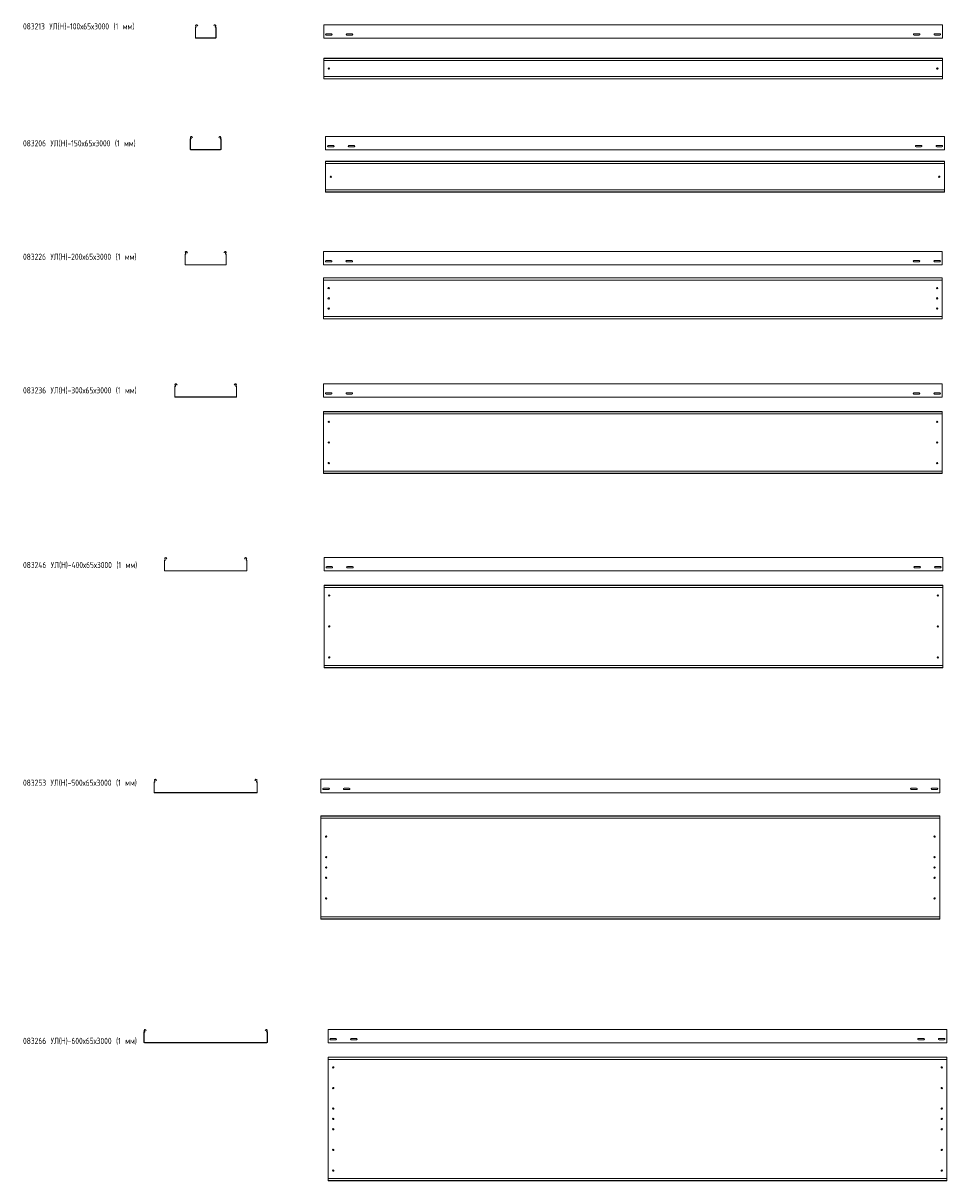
# Model space of a CAD drawing. Header units: millimetres. Extents: x -789 to 3689, y -6202 to -590.
import ezdxf

# ---------------------------------------------------------------- set-up
doc = ezdxf.new("R2010")
doc.units = ezdxf.units.MM
doc.styles.add('SLDTEXTSTYLE0', font='TXT', dxfattribs={"width": 0.7, "bigfont": 'bigfont'})

msp = doc.modelspace()

# ---------------------------------------------------------------- linework, layer by layer
at = {"color": 7, "linetype": 'Continuous', "lineweight": 15}
for p, q in [((46.2, -660), (46.2, -611.8)), ((47.2, -660), (47.2, -611.8)), ((49, -606.5), (47.7, -604.1)), ((49.9, -606), (48.6, -603.6)), ((54.8, -600.3), (56.5, -603.6)), ((55.6, -599.9), (57.4, -603.1)), ((57.4, -603.1), (56.5, -603.6)), ((135, -603.1), (136.7, -599.9)), ((135.8, -603.6), (135, -603.1)), ((135.8, -603.6), (137.6, -600.3)), ((143.8, -603.6), (142.5, -606)), ((144.6, -604.1), (143.4, -606.5)), ((145.2, -611.8), (145.2, -660)), ((146.2, -611.8), (146.2, -660)), ((3668.3, -597.5), (668.3, -597.5)), ((668.3, -604.1), (668.3, -597.5)), ((668.3, -606.5), (668.3, -604.1)), ((668.3, -610.1), (668.3, -606.5)), ((668.3, -611.8), (668.3, -610.1)), ((668.3, -660), (668.3, -611.8)), ((3668.3, -604.1), (3668.3, -597.5)), ((3668.3, -606.5), (3668.3, -604.1)), ((3668.3, -610.1), (3668.3, -606.5)), ((3668.3, -611.8), (3668.3, -610.1)), ((3668.3, -660), (3668.3, -611.8)), ((143.7, -661.5), (48.7, -661.5)), ((143.7, -662.5), (48.7, -662.5)), ((668.3, -662.5), (668.3, -660)), ((3668.3, -662.5), (668.3, -662.5)), ((706, -641.2), (680.5, -641.2)), ((680.5, -647.7), (706, -647.7)), ((806, -641.2), (780.5, -641.2)), ((780.5, -647.7), (806, -647.7)), ((3530.5, -641.2), (3556, -641.2)), ((3556, -647.7), (3530.5, -647.7)), ((3630.5, -641.2), (3656, -641.2)), ((3656, -647.7), (3630.5, -647.7)), ((3668.3, -662.5), (3668.3, -660)), ((3668.3, -760.7), (668.3, -760.7)), ((668.3, -761.7), (668.3, -760.7)), ((3668.3, -761.7), (668.3, -761.7)), ((668.3, -770.2), (668.3, -761.7)), ((668.3, -772), (668.3, -770.2)), ((3668.3, -772), (668.3, -772)), ((668.3, -772), (668.3, -849.5)), ((3668.3, -761.7), (3668.3, -760.7)), ((3668.3, -770.2), (3668.3, -761.7)), ((3668.3, -772), (3668.3, -770.2)), ((3668.3, -772), (3668.3, -849.5)), ((3668.3, -849.5), (668.3, -849.5)), ((668.3, -851.3), (668.3, -849.5)), ((668.3, -859.7), (668.3, -851.3)), ((668.3, -859.7), (3668.3, -859.7)), ((668.3, -860.7), (668.3, -859.7)), ((3668.3, -860.7), (668.3, -860.7)), ((3668.3, -851.3), (3668.3, -849.5)), ((3668.3, -859.7), (3668.3, -851.3)), ((3668.3, -860.7), (3668.3, -859.7)), ((21.2, -1201.4), (21.2, -1153.2)), ((22.2, -1201.4), (22.2, -1153.2)), ((24, -1147.9), (22.7, -1145.5)), ((24.9, -1147.4), (23.6, -1145)), ((29.8, -1141.7), (31.5, -1145)), ((30.6, -1141.2), (32.4, -1144.5)), ((32.4, -1144.5), (31.5, -1145)), ((160, -1144.5), (161.7, -1141.2)), ((160.8, -1145), (160, -1144.5)), ((160.8, -1145), (162.6, -1141.7)), ((168.8, -1145), (167.5, -1147.4)), ((169.6, -1145.5), (168.4, -1147.9)), ((170.2, -1153.2), (170.2, -1201.4)), ((171.2, -1153.2), (171.2, -1201.4)), ((3677.8, -1138.9), (677.8, -1138.9)), ((677.8, -1145.5), (677.8, -1138.9)), ((677.8, -1147.9), (677.8, -1145.5)), ((677.8, -1151.4), (677.8, -1147.9)), ((677.8, -1153.2), (677.8, -1151.4)), ((677.8, -1201.4), (677.8, -1153.2)), ((3677.8, -1145.5), (3677.8, -1138.9)), ((3677.8, -1147.9), (3677.8, -1145.5)), ((3677.8, -1151.4), (3677.8, -1147.9)), ((3677.8, -1153.2), (3677.8, -1151.4)), ((3677.8, -1201.4), (3677.8, -1153.2)), ((168.7, -1202.9), (23.7, -1202.9)), ((168.7, -1203.9), (23.7, -1203.9)), ((677.8, -1203.9), (677.8, -1201.4)), ((3677.8, -1203.9), (677.8, -1203.9)), ((715.6, -1182.6), (690.1, -1182.6)), ((690.1, -1189.1), (715.6, -1189.1)), ((815.6, -1182.6), (790.1, -1182.6)), ((790.1, -1189.1), (815.6, -1189.1)), ((3540.1, -1182.6), (3565.6, -1182.6)), ((3565.6, -1189.1), (3540.1, -1189.1)), ((3640.1, -1182.6), (3665.6, -1182.6)), ((3665.6, -1189.1), (3640.1, -1189.1)), ((3677.8, -1203.9), (3677.8, -1201.4)), ((3677.8, -1259.6), (677.8, -1259.6)), ((677.8, -1260.6), (677.8, -1259.6)), ((3677.8, -1260.6), (677.8, -1260.6)), ((677.8, -1269.1), (677.8, -1260.6)), ((677.8, -1270.8), (677.8, -1269.1)), ((3677.8, -1270.8), (677.8, -1270.8)), ((677.8, -1270.8), (677.8, -1398.4)), ((3677.8, -1260.6), (3677.8, -1259.6)), ((3677.8, -1269.1), (3677.8, -1260.6)), ((3677.8, -1270.8), (3677.8, -1269.1)), ((3677.8, -1270.8), (3677.8, -1398.4)), ((3677.8, -1398.4), (677.8, -1398.4)), ((677.8, -1400.1), (677.8, -1398.4)), ((677.8, -1408.6), (677.8, -1400.1)), ((3677.8, -1400.1), (3677.8, -1398.4)), ((3677.8, -1408.6), (3677.8, -1400.1)), ((677.8, -1408.6), (3677.8, -1408.6)), ((677.8, -1409.6), (677.8, -1408.6)), ((3677.8, -1409.6), (677.8, -1409.6)), ((3677.8, -1409.6), (3677.8, -1408.6)), ((-3.8, -1759.8), (-3.8, -1711.7)), ((-2.8, -1759.8), (-2.8, -1711.7)), ((-1, -1706.3), (-2.3, -1704)), ((-0.1, -1705.9), (-1.4, -1703.5)), ((4.8, -1700.2), (5.1, -1700.8)), ((5.1, -1700.8), (6, -1700.3)), ((6.5, -1703.5), (5.1, -1700.8)), ((5.6, -1699.7), (6, -1700.3)), ((6, -1700.3), (7.4, -1703)), ((7.4, -1703), (6.5, -1703.5)), ((185, -1703), (186.4, -1700.3)), ((185.8, -1703.5), (185, -1703)), ((187.3, -1700.8), (185.8, -1703.5)), ((186.4, -1700.3), (186.7, -1699.7)), ((186.4, -1700.3), (187.3, -1700.8)), ((187.3, -1700.8), (187.6, -1700.2)), ((193.8, -1703.5), (192.5, -1705.9)), ((194.6, -1704), (193.4, -1706.3)), ((195.2, -1711.7), (195.2, -1759.8)), ((196.2, -1711.7), (196.2, -1759.8)), ((3667.4, -1697.3), (667.4, -1697.3)), ((667.4, -1704), (667.4, -1697.3)), ((667.4, -1706.3), (667.4, -1704)), ((667.4, -1709.9), (667.4, -1706.3)), ((667.4, -1711.7), (667.4, -1709.9)), ((667.4, -1759.8), (667.4, -1711.7)), ((3667.4, -1704), (3667.4, -1697.3)), ((3667.4, -1706.3), (3667.4, -1704)), ((3667.4, -1709.9), (3667.4, -1706.3)), ((3667.4, -1711.7), (3667.4, -1709.9)), ((3667.4, -1759.8), (3667.4, -1711.7)), ((193.7, -1761.3), (-1.3, -1761.3)), ((193.7, -1762.3), (-1.3, -1762.3)), ((667.4, -1762.3), (667.4, -1759.8)), ((3667.4, -1762.3), (667.4, -1762.3)), ((705.1, -1741.1), (679.6, -1741.1)), ((679.6, -1747.6), (705.1, -1747.6)), ((805.1, -1741.1), (779.6, -1741.1)), ((779.6, -1747.6), (805.1, -1747.6)), ((3529.6, -1741.1), (3555.1, -1741.1)), ((3555.1, -1747.6), (3529.6, -1747.6)), ((3629.6, -1741.1), (3655.1, -1741.1)), ((3655.1, -1747.6), (3629.6, -1747.6)), ((3667.4, -1762.3), (3667.4, -1759.8)), ((3667.4, -1824.2), (667.4, -1824.2)), ((667.4, -1825.2), (667.4, -1824.2)), ((3667.4, -1825.2), (667.4, -1825.2)), ((667.4, -1833.6), (667.4, -1825.2)), ((667.4, -1834), (667.4, -1833.6)), ((667.4, -1834), (670.4, -1835.4)), ((667.4, -1834), (667.4, -2014.4)), ((3664.4, -1835.4), (670.4, -1835.4)), ((3664.4, -1835.4), (3667.4, -1834)), ((3667.4, -1825.2), (3667.4, -1824.2)), ((3667.4, -1833.6), (3667.4, -1825.2)), ((3667.4, -1834), (3667.4, -1833.6)), ((3667.4, -1834), (3667.4, -2014.4)), ((670.4, -2013), (667.4, -2014.4)), ((667.4, -2014.7), (667.4, -2014.4)), ((667.4, -2023.2), (667.4, -2014.7)), ((3664.4, -2013), (670.4, -2013)), ((3667.4, -2014.4), (3664.4, -2013)), ((3667.4, -2014.7), (3667.4, -2014.4)), ((3667.4, -2023.2), (3667.4, -2014.7)), ((667.4, -2023.2), (3667.4, -2023.2)), ((667.4, -2024.2), (667.4, -2023.2)), ((3667.4, -2024.2), (667.4, -2024.2)), ((3667.4, -2024.2), (3667.4, -2023.2)), ((-53.8, -2400.7), (-53.8, -2352.5)), ((-52.8, -2400.7), (-52.8, -2352.5)), ((-51, -2347.2), (-52.3, -2344.8)), ((-50.1, -2346.8), (-51.4, -2344.4)), ((-45.2, -2341.1), (-44.9, -2341.7)), ((-44.9, -2341.7), (-44, -2341.2)), ((-43.5, -2344.3), (-44.9, -2341.7)), ((-44.4, -2340.6), (-44, -2341.2)), ((-44, -2341.2), (-42.6, -2343.9)), ((-42.6, -2343.9), (-43.5, -2344.3)), ((235, -2343.9), (236.4, -2341.2)), ((235.8, -2344.3), (235, -2343.9)), ((237.3, -2341.7), (235.8, -2344.3)), ((236.4, -2341.2), (236.7, -2340.6)), ((236.4, -2341.2), (237.3, -2341.7)), ((237.3, -2341.7), (237.6, -2341.1)), ((243.8, -2344.4), (242.5, -2346.8)), ((244.6, -2344.8), (243.4, -2347.2)), ((245.2, -2352.5), (245.2, -2400.7)), ((246.2, -2352.5), (246.2, -2400.7)), ((3667.5, -2338.2), (667.5, -2338.2)), ((667.5, -2344.8), (667.5, -2338.2)), ((667.5, -2347.2), (667.5, -2344.8)), ((667.5, -2350.8), (667.5, -2347.2)), ((667.5, -2352.5), (667.5, -2350.8)), ((667.5, -2400.7), (667.5, -2352.5)), ((3667.5, -2344.8), (3667.5, -2338.2)), ((3667.5, -2347.2), (3667.5, -2344.8)), ((3667.5, -2350.8), (3667.5, -2347.2)), ((3667.5, -2352.5), (3667.5, -2350.8)), ((3667.5, -2400.7), (3667.5, -2352.5)), ((243.7, -2402.2), (-51.3, -2402.2)), ((243.7, -2403.2), (-51.3, -2403.2)), ((667.5, -2403.2), (667.5, -2400.7)), ((3667.5, -2403.2), (667.5, -2403.2)), ((705.2, -2382), (679.7, -2382)), ((679.7, -2388.5), (705.2, -2388.5)), ((805.2, -2382), (779.7, -2382)), ((779.7, -2388.5), (805.2, -2388.5)), ((3529.7, -2382), (3555.2, -2382)), ((3555.2, -2388.5), (3529.7, -2388.5)), ((3629.7, -2382), (3655.2, -2382)), ((3655.2, -2388.5), (3629.7, -2388.5)), ((3667.5, -2403.2), (3667.5, -2400.7)), ((3667.5, -2473), (667.5, -2473)), ((667.5, -2474), (667.5, -2473)), ((3667.5, -2474), (667.5, -2474)), ((667.5, -2482.5), (667.5, -2474)), ((667.5, -2482.8), (667.5, -2482.5)), ((667.5, -2482.8), (670.5, -2484.2)), ((667.5, -2482.8), (667.5, -2763.2)), ((3664.5, -2484.2), (670.5, -2484.2)), ((3664.5, -2484.2), (3667.5, -2482.8)), ((3667.5, -2474), (3667.5, -2473)), ((3667.5, -2482.5), (3667.5, -2474)), ((3667.5, -2482.8), (3667.5, -2482.5)), ((3667.5, -2482.8), (3667.5, -2763.2)), ((670.5, -2761.8), (667.5, -2763.2)), ((667.5, -2763.6), (667.5, -2763.2)), ((667.5, -2772), (667.5, -2763.6)), ((667.5, -2772), (3667.5, -2772)), ((667.5, -2773), (667.5, -2772)), ((3667.5, -2773), (667.5, -2773)), ((3664.5, -2761.8), (670.5, -2761.8)), ((3667.5, -2763.2), (3664.5, -2761.8)), ((3667.5, -2763.6), (3667.5, -2763.2)), ((3667.5, -2772), (3667.5, -2763.6)), ((3667.5, -2773), (3667.5, -2772)), ((-103.8, -3243.5), (-103.8, -3195.3)), ((-102.8, -3243.5), (-102.8, -3195.3)), ((-101, -3190), (-102.3, -3187.6)), ((-100.1, -3189.5), (-101.4, -3187.1)), ((-95.2, -3183.8), (-94.9, -3184.5)), ((-94.9, -3184.5), (-94, -3184)), ((-93.5, -3187.1), (-94.9, -3184.5)), ((-94.4, -3183.4), (-94, -3184)), ((-94, -3184), (-92.6, -3186.6)), ((-92.6, -3186.6), (-93.5, -3187.1)), ((285, -3186.6), (286.4, -3184)), ((285.8, -3187.1), (285, -3186.6)), ((287.3, -3184.5), (285.8, -3187.1)), ((286.4, -3184), (286.7, -3183.4)), ((286.4, -3184), (287.3, -3184.5)), ((287.3, -3184.5), (287.6, -3183.8)), ((293.8, -3187.1), (292.5, -3189.5)), ((294.6, -3187.6), (293.4, -3190)), ((295.2, -3195.3), (295.2, -3243.5)), ((296.2, -3195.3), (296.2, -3243.5)), ((3670.6, -3181), (670.6, -3181)), ((670.6, -3187.6), (670.6, -3181)), ((670.6, -3190), (670.6, -3187.6)), ((670.6, -3193.6), (670.6, -3190)), ((670.6, -3195.3), (670.6, -3193.6)), ((670.6, -3243.5), (670.6, -3195.3)), ((3670.6, -3187.6), (3670.6, -3181)), ((3670.6, -3190), (3670.6, -3187.6)), ((3670.6, -3193.6), (3670.6, -3190)), ((3670.6, -3195.3), (3670.6, -3193.6)), ((3670.6, -3243.5), (3670.6, -3195.3)), ((293.7, -3245), (-101.3, -3245)), ((293.7, -3246), (-101.3, -3246)), ((670.6, -3246), (670.6, -3243.5)), ((3670.6, -3246), (670.6, -3246)), ((708.4, -3224.7), (682.9, -3224.7)), ((682.9, -3231.2), (708.4, -3231.2)), ((808.4, -3224.7), (782.9, -3224.7)), ((782.9, -3231.2), (808.4, -3231.2)), ((3532.9, -3224.7), (3558.4, -3224.7)), ((3558.4, -3231.2), (3532.9, -3231.2)), ((3632.9, -3224.7), (3658.4, -3224.7)), ((3658.4, -3231.2), (3632.9, -3231.2)), ((3670.6, -3246), (3670.6, -3243.5)), ((3670.6, -3314.7), (670.6, -3314.7)), ((670.6, -3315.7), (670.6, -3314.7)), ((3670.6, -3315.7), (670.6, -3315.7)), ((670.6, -3324.2), (670.6, -3315.7)), ((670.6, -3324.5), (670.6, -3324.2)), ((670.6, -3324.5), (673.6, -3325.9)), ((670.6, -3324.5), (670.6, -3704.9)), ((3667.6, -3325.9), (673.6, -3325.9)), ((3667.6, -3325.9), (3670.6, -3324.5)), ((3670.6, -3315.7), (3670.6, -3314.7)), ((3670.6, -3324.2), (3670.6, -3315.7)), ((3670.6, -3324.5), (3670.6, -3324.2)), ((3670.6, -3324.5), (3670.6, -3704.9)), ((673.6, -3703.5), (670.6, -3704.9)), ((3667.6, -3703.5), (673.6, -3703.5)), ((3670.6, -3704.9), (3667.6, -3703.5)), ((670.6, -3705.3), (670.6, -3704.9)), ((670.6, -3713.7), (670.6, -3705.3)), ((670.6, -3713.7), (3670.6, -3713.7)), ((670.6, -3714.7), (670.6, -3713.7)), ((3670.6, -3714.7), (670.6, -3714.7)), ((3670.6, -3705.3), (3670.6, -3704.9)), ((3670.6, -3713.7), (3670.6, -3705.3)), ((3670.6, -3714.7), (3670.6, -3713.7)), ((-151, -4264.8), (-152.3, -4262.4)), ((-150.1, -4264.3), (-151.4, -4261.9)), ((-145.2, -4258.6), (-144.9, -4259.3)), ((-144.9, -4259.3), (-144, -4258.8)), ((-143.5, -4261.9), (-144.9, -4259.3)), ((-144.4, -4258.2), (-144, -4258.8)), ((-144, -4258.8), (-142.6, -4261.4)), ((-142.6, -4261.4), (-143.5, -4261.9)), ((335, -4261.4), (336.4, -4258.8)), ((335.8, -4261.9), (335, -4261.4)), ((337.3, -4259.3), (335.8, -4261.9)), ((336.4, -4258.8), (336.7, -4258.2)), ((336.4, -4258.8), (337.3, -4259.3)), ((337.3, -4259.3), (337.6, -4258.6)), ((343.8, -4261.9), (342.5, -4264.3)), ((344.6, -4262.4), (343.4, -4264.8)), ((3654.8, -4255.8), (654.8, -4255.8)), ((654.8, -4262.4), (654.8, -4255.8)), ((654.8, -4264.8), (654.8, -4262.4)), ((654.8, -4268.4), (654.8, -4264.8)), ((3654.8, -4262.4), (3654.8, -4255.8)), ((3654.8, -4264.8), (3654.8, -4262.4)), ((3654.8, -4268.4), (3654.8, -4264.8)), ((-153.8, -4318.3), (-153.8, -4270.1)), ((-152.8, -4318.3), (-152.8, -4270.1)), ((343.7, -4319.8), (-151.3, -4319.8)), ((343.7, -4320.8), (-151.3, -4320.8)), ((345.2, -4270.1), (345.2, -4318.3)), ((346.2, -4270.1), (346.2, -4318.3)), ((654.8, -4270.1), (654.8, -4268.4)), ((654.8, -4318.3), (654.8, -4270.1)), ((654.8, -4320.8), (654.8, -4318.3)), ((3654.8, -4320.8), (654.8, -4320.8)), ((692.5, -4299.5), (667, -4299.5)), ((667, -4306), (692.5, -4306)), ((792.5, -4299.5), (767, -4299.5)), ((767, -4306), (792.5, -4306)), ((3517, -4299.5), (3542.5, -4299.5)), ((3542.5, -4306), (3517, -4306)), ((3617, -4299.5), (3642.5, -4299.5)), ((3642.5, -4306), (3617, -4306)), ((3654.8, -4270.1), (3654.8, -4268.4)), ((3654.8, -4318.3), (3654.8, -4270.1)), ((3654.8, -4320.8), (3654.8, -4318.3)), ((3654.8, -4433.3), (654.8, -4433.3)), ((654.8, -4434.3), (654.8, -4433.3)), ((3654.8, -4434.3), (3654.8, -4433.3)), ((3654.8, -4434.3), (654.8, -4434.3)), ((654.8, -4442.8), (654.8, -4434.3)), ((654.8, -4443.1), (654.8, -4442.8)), ((654.8, -4443.1), (657.8, -4444.5)), ((654.8, -4443.1), (654.8, -4923.5)), ((3651.8, -4444.5), (657.8, -4444.5)), ((3651.8, -4444.5), (3654.8, -4443.1)), ((3654.8, -4442.8), (3654.8, -4434.3)), ((3654.8, -4443.1), (3654.8, -4442.8)), ((3654.8, -4443.1), (3654.8, -4923.5)), ((657.8, -4922.1), (654.8, -4923.5)), ((654.8, -4923.8), (654.8, -4923.5)), ((654.8, -4932.3), (654.8, -4923.8)), ((654.8, -4932.3), (3654.8, -4932.3)), ((654.8, -4933.3), (654.8, -4932.3)), ((3654.8, -4933.3), (654.8, -4933.3)), ((3651.8, -4922.1), (657.8, -4922.1)), ((3654.8, -4923.5), (3651.8, -4922.1)), ((3654.8, -4923.8), (3654.8, -4923.5)), ((3654.8, -4932.3), (3654.8, -4923.8)), ((3654.8, -4933.3), (3654.8, -4932.3)), ((-203.8, -5530), (-203.8, -5482.3)), ((-201, -5477), (-202.3, -5474.7)), ((-202.3, -5530), (-202.3, -5482.3)), ((-199.7, -5476.3), (-201, -5474)), ((-195.7, -5471.1), (-193.9, -5474.4)), ((-194.4, -5470.4), (-192.6, -5473.7)), ((-192.6, -5473.7), (-193.9, -5474.4)), ((385, -5473.7), (386.7, -5470.4)), ((386.3, -5474.4), (385, -5473.7)), ((386.3, -5474.4), (388, -5471.1)), ((393.3, -5474), (392.1, -5476.3)), ((394.6, -5474.7), (393.4, -5477)), ((394.7, -5482.3), (394.7, -5530)), ((396.2, -5482.3), (396.2, -5530)), ((3689.4, -5468), (689.4, -5468)), ((689.4, -5474.7), (689.4, -5468)), ((689.4, -5477), (689.4, -5474.7)), ((689.4, -5480.6), (689.4, -5477)), ((689.4, -5482.3), (689.4, -5480.6)), ((689.4, -5530), (689.4, -5482.3)), ((3689.4, -5474.7), (3689.4, -5468)), ((3689.4, -5477), (3689.4, -5474.7)), ((3689.4, -5480.6), (3689.4, -5477)), ((3689.4, -5482.3), (3689.4, -5480.6)), ((3689.4, -5530), (3689.4, -5482.3)), ((393.2, -5531.5), (-200.8, -5531.5)), ((393.2, -5533), (-200.8, -5533)), ((689.4, -5533), (689.4, -5530)), ((3689.4, -5533), (689.4, -5533)), ((727.2, -5511.8), (701.7, -5511.8)), ((701.7, -5518.3), (727.2, -5518.3)), ((827.2, -5511.8), (801.7, -5511.8)), ((801.7, -5518.3), (827.2, -5518.3)), ((3551.7, -5511.8), (3577.2, -5511.8)), ((3577.2, -5518.3), (3551.7, -5518.3)), ((3651.7, -5511.8), (3677.2, -5511.8)), ((3677.2, -5518.3), (3651.7, -5518.3)), ((3689.4, -5533), (3689.4, -5530)), ((3689.4, -5602.5), (689.4, -5602.5)), ((689.4, -5603.5), (689.4, -5602.5)), ((3689.4, -5603.5), (689.4, -5603.5)), ((689.4, -5611.9), (689.4, -5603.5)), ((689.4, -5613.7), (689.4, -5611.9)), ((3689.4, -5603.5), (3689.4, -5602.5)), ((3689.4, -5611.9), (3689.4, -5603.5)), ((3689.4, -5613.7), (3689.4, -5611.9)), ((3689.4, -5613.7), (689.4, -5613.7)), ((689.4, -5613.7), (689.4, -6191.3)), ((3689.4, -5613.7), (3689.4, -6191.3)), ((3689.4, -6191.3), (689.4, -6191.3)), ((689.4, -6193), (689.4, -6191.3)), ((689.4, -6201.5), (689.4, -6193)), ((689.4, -6201.5), (3689.4, -6201.5)), ((689.4, -6202.5), (689.4, -6201.5)), ((3689.4, -6202.5), (689.4, -6202.5)), ((3689.4, -6193), (3689.4, -6191.3)), ((3689.4, -6201.5), (3689.4, -6193)), ((3689.4, -6202.5), (3689.4, -6201.5))]:
    msp.add_line(p, q, dxfattribs=at)
for centre in [(693.3, -810.7), (3643.3, -810.7), (702.8, -1334.6), (3652.8, -1334.6), (692.4, -1874.2), (3642.4, -1874.2), (692.4, -1924.2), (3642.4, -1924.2), (692.4, -1974.2), (3642.4, -1974.2), (692.5, -2523), (3642.5, -2523), (692.5, -2623), (3642.5, -2623), (692.5, -2723), (3642.5, -2723), (695.6, -3364.7), (3645.6, -3364.7), (695.6, -3514.7), (3645.6, -3514.7), (695.6, -3664.7), (3645.6, -3664.7), (679.8, -4533.3), (3629.8, -4533.3), (679.8, -4633.3), (3629.8, -4633.3), (679.8, -4683.3), (3629.8, -4683.3), (679.8, -4733.3), (3629.8, -4733.3), (679.8, -4833.3), (3629.8, -4833.3), (714.4, -5652.5), (3664.4, -5652.5), (714.4, -5752.5), (3664.4, -5752.5), (714.4, -5852.5), (3664.4, -5852.5), (714.4, -5902.5), (3664.4, -5902.5), (714.4, -5952.5), (3664.4, -5952.5), (714.4, -6052.5), (3664.4, -6052.5), (714.4, -6152.5), (3664.4, -6152.5)]:
    msp.add_circle(centre, 3.25, dxfattribs=at)
for centre, radius, start, end in [((48, -611.8), 1.8, 106.2863, 180), ((51.7, -602), 4.5, 28.0725, 208.0725), ((48, -611.8), 0.8, 106.2863, 180), ((46.8, -607.7), 2.5, 286.2863, 28.0725), ((46.8, -607.7), 3.5, 286.2863, 28.0725), ((51.7, -602), 3.5, 28.0725, 208.0725), ((140.7, -602), 4.5, 331.9275, 151.9275), ((140.7, -602), 3.5, 331.9275, 151.9275), ((145.6, -607.7), 3.5, 151.9275, 253.7137), ((145.6, -607.7), 2.5, 151.9275, 253.7137), ((144.4, -611.8), 0.8, 0, 73.7137), ((144.4, -611.8), 1.8, 0, 73.7137), ((48.7, -660), 2.5, 180, 270), ((48.7, -660), 1.5, 180, 270), ((143.7, -660), 1.5, 270, 0), ((143.7, -660), 2.5, 270, 0), ((680.5, -644.5), 3.25, 90, 270), ((706, -644.5), 3.25, 270, 90), ((780.5, -644.5), 3.25, 90, 270), ((806, -644.5), 3.25, 270, 90), ((3530.5, -644.5), 3.25, 90, 270), ((3556, -644.5), 3.25, 270, 90), ((3630.5, -644.5), 3.25, 90, 270), ((3656, -644.5), 3.25, 270, 90), ((23, -1153.2), 1.8, 106.2863, 180), ((26.7, -1143.4), 4.5, 28.0725, 208.0725), ((23, -1153.2), 0.8, 106.2863, 180), ((21.8, -1149), 2.5, 286.2863, 28.0725), ((21.8, -1149), 3.5, 286.2863, 28.0725), ((26.7, -1143.4), 3.5, 28.0725, 208.0725), ((165.7, -1143.4), 4.5, 331.9275, 151.9275), ((165.7, -1143.4), 3.5, 331.9275, 151.9275), ((170.6, -1149), 3.5, 151.9275, 253.7137), ((170.6, -1149), 2.5, 151.9275, 253.7137), ((169.4, -1153.2), 0.8, 0, 73.7137), ((169.4, -1153.2), 1.8, 0, 73.7137), ((23.7, -1201.4), 2.5, 180, 270), ((23.7, -1201.4), 1.5, 180, 270), ((168.7, -1201.4), 1.5, 270, 0), ((168.7, -1201.4), 2.5, 270, 0), ((690.1, -1185.9), 3.25, 90, 270), ((715.6, -1185.9), 3.25, 270, 90), ((790.1, -1185.9), 3.25, 90, 270), ((815.6, -1185.9), 3.25, 270, 90), ((3540.1, -1185.9), 3.25, 90, 270), ((3565.6, -1185.9), 3.25, 270, 90), ((3640.1, -1185.9), 3.25, 90, 270), ((3665.6, -1185.9), 3.25, 270, 90), ((-2, -1711.7), 1.8, 106.2863, 180), ((1.7, -1701.8), 4.5, 28.0725, 208.0725), ((-2, -1711.7), 0.8, 106.2863, 180), ((-3.2, -1707.5), 2.5, 286.2863, 28.0725), ((-3.2, -1707.5), 3.5, 286.2863, 28.0725), ((1.7, -1701.8), 3.5, 28.0725, 208.0725), ((190.7, -1701.8), 4.5, 331.9275, 151.9275), ((190.7, -1701.8), 3.5, 331.9275, 151.9275), ((195.6, -1707.5), 3.5, 151.9275, 253.7137), ((195.6, -1707.5), 2.5, 151.9275, 253.7137), ((194.4, -1711.7), 0.8, 0, 73.7137), ((194.4, -1711.7), 1.8, 0, 73.7137), ((-1.3, -1759.8), 2.5, 180, 270), ((-1.3, -1759.8), 1.5, 180, 270), ((193.7, -1759.8), 2.5, 270, 0), ((193.7, -1759.8), 1.5, 270, 0), ((679.6, -1744.3), 3.25, 90, 270), ((705.1, -1744.3), 3.25, 270, 90), ((779.6, -1744.3), 3.25, 90, 270), ((805.1, -1744.3), 3.25, 270, 90), ((3529.6, -1744.3), 3.25, 90, 270), ((3555.1, -1744.3), 3.25, 270, 90), ((3629.6, -1744.3), 3.25, 90, 270), ((3655.1, -1744.3), 3.25, 270, 90), ((-52, -2352.5), 1.8, 106.2863, 180), ((-48.3, -2342.7), 4.5, 28.0725, 208.0725), ((-52, -2352.5), 0.8, 106.2863, 180), ((-53.2, -2348.4), 2.5, 286.2863, 28.0725), ((-53.2, -2348.4), 3.5, 286.2863, 28.0725), ((-48.3, -2342.7), 3.5, 28.0725, 208.0725), ((240.7, -2342.7), 4.5, 331.9275, 151.9275), ((240.7, -2342.7), 3.5, 331.9275, 151.9275), ((245.6, -2348.4), 3.5, 151.9275, 253.7137), ((245.6, -2348.4), 2.5, 151.9275, 253.7137), ((244.4, -2352.5), 0.8, 0, 73.7137), ((244.4, -2352.5), 1.8, 0, 73.7137), ((-51.3, -2400.7), 2.5, 180, 270), ((-51.3, -2400.7), 1.5, 180, 270), ((243.7, -2400.7), 2.5, 270, 0), ((243.7, -2400.7), 1.5, 270, 0), ((679.7, -2385.2), 3.25, 90, 270), ((705.2, -2385.2), 3.25, 270, 90), ((779.7, -2385.2), 3.25, 90, 270), ((805.2, -2385.2), 3.25, 270, 90), ((3529.7, -2385.2), 3.25, 90, 270), ((3555.2, -2385.2), 3.25, 270, 90), ((3629.7, -2385.2), 3.25, 90, 270), ((3655.2, -2385.2), 3.25, 270, 90), ((-102, -3195.3), 1.8, 106.2863, 180), ((-98.3, -3185.5), 4.5, 28.0725, 208.0725), ((-102, -3195.3), 0.8, 106.2863, 180), ((-103.2, -3191.2), 2.5, 286.2863, 28.0725), ((-103.2, -3191.2), 3.5, 286.2863, 28.0725), ((-98.3, -3185.5), 3.5, 28.0725, 208.0725), ((290.7, -3185.5), 4.5, 331.9275, 151.9275), ((290.7, -3185.5), 3.5, 331.9275, 151.9275), ((295.6, -3191.2), 3.5, 151.9275, 253.7137), ((295.6, -3191.2), 2.5, 151.9275, 253.7137), ((294.4, -3195.3), 0.8, 0, 73.7137), ((294.4, -3195.3), 1.8, 0, 73.7137), ((-101.3, -3243.5), 2.5, 180, 270), ((-101.3, -3243.5), 1.5, 180, 270), ((293.7, -3243.5), 2.5, 270, 0), ((293.7, -3243.5), 1.5, 270, 0), ((682.9, -3228), 3.25, 90, 270), ((708.4, -3228), 3.25, 270, 90), ((782.9, -3228), 3.25, 90, 270), ((808.4, -3228), 3.25, 270, 90), ((3532.9, -3228), 3.25, 90, 270), ((3558.4, -3228), 3.25, 270, 90), ((3632.9, -3228), 3.25, 90, 270), ((3658.4, -3228), 3.25, 270, 90), ((-148.3, -4260.3), 4.5, 28.0725, 208.0725), ((-153.2, -4266), 2.5, 286.2863, 28.0725), ((-153.2, -4266), 3.5, 286.2863, 28.0725), ((-148.3, -4260.3), 3.5, 28.0725, 208.0725), ((340.7, -4260.3), 4.5, 331.9275, 151.9275), ((340.7, -4260.3), 3.5, 331.9275, 151.9275), ((345.6, -4266), 3.5, 151.9275, 253.7137), ((345.6, -4266), 2.5, 151.9275, 253.7137), ((-152, -4270.1), 1.8, 106.2863, 180), ((-151.3, -4318.3), 2.5, 180, 270), ((-152, -4270.1), 0.8, 106.2863, 180), ((-151.3, -4318.3), 1.5, 180, 270), ((343.7, -4318.3), 1.5, 270, 0), ((343.7, -4318.3), 2.5, 270, 0), ((344.4, -4270.1), 0.8, 0, 73.7137), ((344.4, -4270.1), 1.8, 0, 73.7137), ((667, -4302.8), 3.25, 90, 270), ((692.5, -4302.8), 3.25, 270, 90), ((767, -4302.8), 3.25, 90, 270), ((792.5, -4302.8), 3.25, 270, 90), ((3517, -4302.8), 3.25, 90, 270), ((3542.5, -4302.8), 3.25, 270, 90), ((3617, -4302.8), 3.25, 90, 270), ((3642.5, -4302.8), 3.25, 270, 90), ((-202, -5482.3), 1.8, 106.2863, 180), ((-198.3, -5472.5), 4.5, 28.0725, 208.0725), ((-203.2, -5478.2), 2.5, 286.2863, 28.0725), ((-202, -5482.3), 0.3, 106.2863, 180), ((-203.2, -5478.2), 4, 286.2863, 28.0725), ((-198.3, -5472.5), 3, 28.0725, 208.0725), ((390.7, -5472.5), 4.5, 331.9275, 151.9275), ((390.7, -5472.5), 3, 331.9275, 151.9275), ((395.6, -5478.2), 4, 151.9275, 253.7137), ((395.6, -5478.2), 2.5, 151.9275, 253.7137), ((394.4, -5482.3), 0.3, 0, 73.7137), ((394.4, -5482.3), 1.8, 0, 73.7137), ((-200.8, -5530), 3, 180, 270), ((-200.8, -5530), 1.5, 180, 270), ((393.2, -5530), 1.5, 270, 0), ((393.2, -5530), 3, 270, 0), ((701.7, -5515), 3.25, 90, 270), ((727.2, -5515), 3.25, 270, 90), ((801.7, -5515), 3.25, 90, 270), ((827.2, -5515), 3.25, 270, 90), ((3551.7, -5515), 3.25, 90, 270), ((3577.2, -5515), 3.25, 270, 90), ((3651.7, -5515), 3.25, 90, 270), ((3677.2, -5515), 3.25, 270, 90)]:
    msp.add_arc(centre, radius, start, end, dxfattribs=at)

# ---------------------------------------------------------------- texts
at = {"color": 7, "linetype": 'Continuous', "lineweight": 0, "char_height": 30, "attachment_point": 1, "style": 'SLDTEXTSTYLE0'}
for s, insert in [('083213 \\M+18454\\M+1844C(\\M+1844E)-100\\M+1848765\\M+184873000 (1 \\M+1847D\\M+1847D)', (-789.4, -590.7)), ('083206 \\M+18454\\M+1844C(\\M+1844E)-150\\M+1848765\\M+184873000 (1 \\M+1847D\\M+1847D)', (-789.4, -1157.6)), ('083226 \\M+18454\\M+1844C(\\M+1844E)-200\\M+1848765\\M+184873000 (1 \\M+1847D\\M+1847D)', (-789.4, -1707.7)), ('083236 \\M+18454\\M+1844C(\\M+1844E)-300\\M+1848765\\M+184873000 (1 \\M+1847D\\M+1847D)', (-789.4, -2355.2)), ('083246 \\M+18454\\M+1844C(\\M+1844E)-400\\M+1848765\\M+184873000 (1 \\M+1847D\\M+1847D)', (-789.4, -3201.9)), ('083253 \\M+18454\\M+1844C(\\M+1844E)-500\\M+1848765\\M+184873000 (1 \\M+1847D\\M+1847D)', (-789.4, -4257.5)), ('083266 \\M+18454\\M+1844C(\\M+1844E)-600\\M+1848765\\M+184873000 (1 \\M+1847D\\M+1847D)', (-789.4, -5509))]:
    msp.add_mtext(s, dxfattribs=dict(at, insert=insert))

doc.saveas('drawing.dxf')
